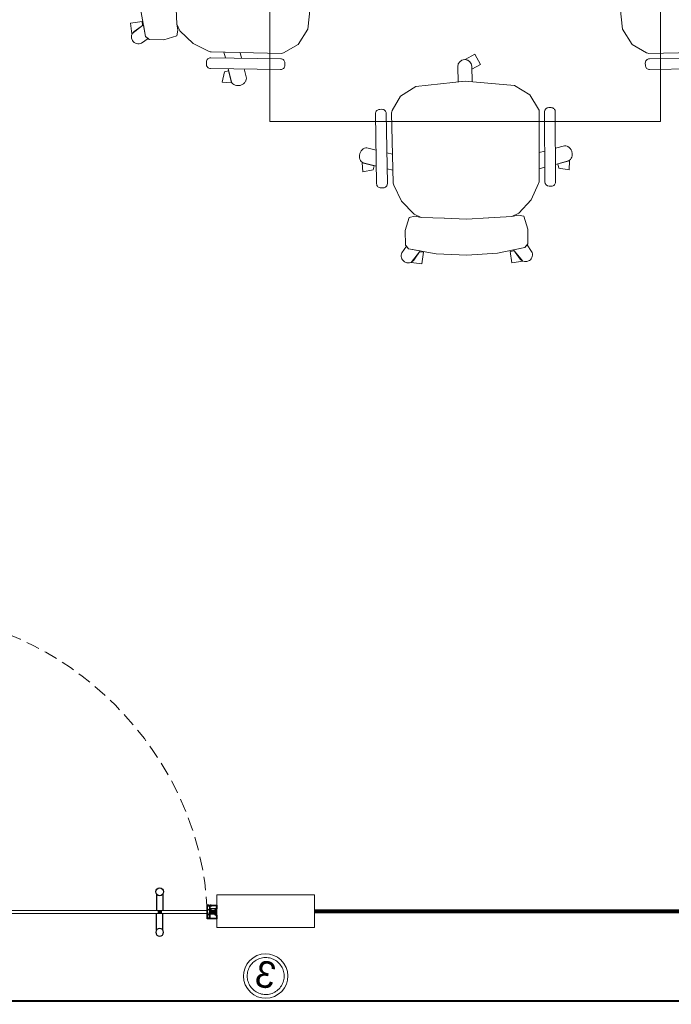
# Model space of a CAD drawing. Header units: inches. Extents: x 371717 to 373017, y 1317902 to 1318657.
# Tile 9 of 10: x 372897 to 372969, y 1317913 to 1318022. Entities that reach past the tile are written whole.
import ezdxf

# ---------------------------------------------------------------- set-up
doc = ezdxf.new("R2010")
doc.units = ezdxf.units.IN
doc.header["$LTSCALE"] = 35
doc.header["$MEASUREMENT"] = 0
doc.linetypes.add('HIDDEN', pattern=[0.375, 0.25, -0.125])
doc.layers.add('2', color=7, linetype='Continuous')
doc.layers.add('LINE', color=4, linetype='Continuous')
for name, color, linetype, lineweight in [('A-WALL', 7, 'Continuous', 40), ('DIM', 221, 'Continuous', 9), ('FURN NEW PHASE-2', 1, 'Continuous', 5), ('I-CEIL-light', 150, 'Continuous', 0), ('I-Door', 30, 'Continuous', 15), ('I-Furn-Modl', 1, 'Continuous', 5), ('I-Part-Glaz', 6, 'Continuous', 20), ('I-Part-Gyps', 5, 'Continuous', 15)]:
    doc.layers.add(name, color=color, linetype=linetype, lineweight=lineweight)

# ---------------------------------------------------------------- blocks, each defined once
blk = doc.blocks.new('DFSDFB')
at = {"color": 3, "elevation": -240.1025999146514}
for points in [[(-372039.7738911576, -46680.17745737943), (-372039.7738911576, -46732.88047353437)], [(-372019.7738911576, -46680.17745737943), (-372019.7738911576, -46732.88047353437)]]:
    blk.add_lwpolyline(points, dxfattribs=at)
at = {"color": 3}
blk.add_circle((-372029.7738911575, -46672.67745737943, -240.1025999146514), 12.5, dxfattribs=at)
blk = doc.blocks.new('FGBFGB')
at = {"layer": 'DIM'}
blk.add_hatch(color=256, dxfattribs=at).paths.add_polyline_path([(-372034.9440732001, -46742.88047338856), (-372024.9440732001, -46742.88047338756), (-372024.9440732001, -46732.88047353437), (-372034.9440732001, -46732.88047353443)])
at = {"color": 3, "elevation": -240.1025999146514}
for points in [[(-372034.9440732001, -46732.8839067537), (-372034.9440732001, -46742.88390733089)], [(-372024.9440732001, -46732.88047353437), (-372024.9440732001, -46742.8804741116)]]:
    blk.add_lwpolyline(points, dxfattribs=at)
at = {"layer": 'LINE', "color": 4}
blk.add_blockref('DFSDFB', (0, 0), dxfattribs=at)
at = {"layer": 'LINE', "color": 4, "xscale": -1, "rotation": 180}
blk.add_blockref('DFSDFB', (0, -93475.76094764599), dxfattribs=at)
blk = doc.blocks.new('A$C13574F4D')
at = {"layer": '2', "color": 6, "linetype": 'Continuous'}
for p, q in [((1.615199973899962, 4.715099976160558), (-2.60999968e-08, 4.999999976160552)), ((-2.60999968e-08, 4.999999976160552), (-2.60999968e-08, -2.38394477e-08)), ((1.199999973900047, 1.199999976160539), (1.199999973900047, 3.569899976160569)), ((1.199999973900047, 3.569899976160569), (1.781599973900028, 3.467299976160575)), ((22.4999999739, 1.199999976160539), (1.199999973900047, 1.199999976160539)), ((3.199999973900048, 6.299999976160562), (1.615199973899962, 4.715099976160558)), ((1.781599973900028, 3.467299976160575), (3.907099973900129, 5.592799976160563)), ((2.766999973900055, 7.049999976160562), (3.055599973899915, 6.549999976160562)), ((3.055599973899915, 6.549999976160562), (3.199999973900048, 6.299999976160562)), ((3.921699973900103, 7.049999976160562), (3.63299997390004, 7.549999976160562)), ((4.065999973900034, 6.799999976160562), (3.921699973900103, 7.049999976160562)), ((22.4999999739, 1.199999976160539), (43.79999997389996, 1.199999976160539)), ((40.93399997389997, 6.799999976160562), (41.07829997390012, 7.049999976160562)), ((41.07829997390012, 7.049999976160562), (41.36699997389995, 7.549999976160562)), ((43.21839997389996, 3.467299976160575), (41.0928999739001, 5.592799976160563)), ((41.9442999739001, 6.549999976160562), (41.79999997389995, 6.299999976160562)), ((41.79999997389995, 6.299999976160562), (43.38479997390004, 4.715099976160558)), ((42.23299997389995, 7.049999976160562), (41.9442999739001, 6.549999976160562)), ((43.79999997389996, 3.569899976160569), (43.21839997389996, 3.467299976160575)), ((43.38479997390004, 4.715099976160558), (44.9999999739, 4.999999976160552)), ((43.79999997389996, 1.199999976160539), (43.79999997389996, 3.569899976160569)), ((44.9999999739, 4.999999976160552), (44.9999999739, -2.38394477e-08)), ((-2.60999968e-08, -2.38394477e-08), (44.9999999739, -2.38394477e-08))]:
    blk.add_line(p, q, dxfattribs=at)
for centre, radius, start, end in [((3.199983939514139, 7.29995263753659), 0.5, 29.9988805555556, 210.0002861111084), ((3.199983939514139, 6.29995263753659), 1, 315.0010027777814, 29.99958055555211), ((41.79998393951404, 6.29995263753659), 1, 149.9997250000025, 224.9999972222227), ((41.79998393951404, 7.29995263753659), 0.5000020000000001, 330.0011083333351, 149.9997222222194)]:
    blk.add_arc(centre, radius, start, end, dxfattribs=at)
blk = doc.blocks.new('dhshfh')
at = {"color": 7, "linetype": 'Continuous'}
for p, q in [((-0.252563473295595, -6.421747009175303, -0.0465214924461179), (1.705036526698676, -5.421747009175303, -0.0465214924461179)), ((-0.252563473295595, -6.421747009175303, -0.0465214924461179), (1.705036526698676, -7.421747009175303, -0.0465214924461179)), ((41.02042967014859, -5.421747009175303, -0.0465214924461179), (1.705036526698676, -5.421747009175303, -0.0465214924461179)), ((41.02042967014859, -7.421747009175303, -0.0465214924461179), (1.705036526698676, -7.421747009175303, -0.0465214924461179)), ((5.486629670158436, -7.421747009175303, -0.0465214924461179), (3.61202967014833, -5.421747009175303, -0.0465214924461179)), ((6.486629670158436, -7.421747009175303, -0.0465214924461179), (4.612029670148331, -5.421747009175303, -0.0465214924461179)), ((6.486629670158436, -7.421747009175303, -0.0465214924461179), (4.612029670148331, -5.421747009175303, -0.0465214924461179)), ((7.486629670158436, -7.421747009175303, -0.0465214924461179), (5.612029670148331, -5.421747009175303, -0.0465214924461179)), ((8.486629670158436, -7.421747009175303, -0.0465214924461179), (6.612029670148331, -5.421747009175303, -0.0465214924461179)), ((9.486629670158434, -7.421747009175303, -0.0465214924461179), (7.612029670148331, -5.421747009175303, -0.0465214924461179)), ((10.48662967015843, -7.421747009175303, -0.0465214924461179), (8.612029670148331, -5.421747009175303, -0.0465214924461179)), ((11.48662967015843, -7.421747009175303, -0.0465214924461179), (9.612029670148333, -5.421747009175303, -0.0465214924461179)), ((12.48662967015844, -7.421747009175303, -0.0465214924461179), (10.61202967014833, -5.421747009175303, -0.0465214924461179)), ((13.48662967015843, -7.421747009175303, -0.0465214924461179), (11.61202967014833, -5.421747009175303, -0.0465214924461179)), ((14.48662967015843, -7.421747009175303, -0.0465214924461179), (12.61202967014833, -5.421747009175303, -0.0465214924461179)), ((15.48662967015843, -7.421747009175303, -0.0465214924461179), (13.61202967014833, -5.421747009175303, -0.0465214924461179)), ((16.48662967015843, -7.421747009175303, -0.0465214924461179), (14.61202967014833, -5.421747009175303, -0.0465214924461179)), ((17.48662967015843, -7.421747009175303, -0.0465214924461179), (15.61202967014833, -5.421747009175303, -0.0465214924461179)), ((17.48662967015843, -7.421747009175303, -0.0465214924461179), (15.61202967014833, -5.421747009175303, -0.0465214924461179)), ((18.48662967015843, -7.421747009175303, -0.0465214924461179), (16.61202967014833, -5.421747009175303, -0.0465214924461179)), ((19.48662967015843, -7.421747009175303, -0.0465214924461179), (17.61202967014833, -5.421747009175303, -0.0465214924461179)), ((20.48662967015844, -7.421747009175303, -0.0465214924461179), (18.61202967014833, -5.421747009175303, -0.0465214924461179)), ((21.48662967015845, -7.421747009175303, -0.0465214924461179), (19.61202967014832, -5.421747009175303, -0.0465214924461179)), ((22.48662967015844, -7.421747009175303, -0.0465214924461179), (20.61202967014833, -5.421747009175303, -0.0465214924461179)), ((23.48662967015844, -7.421747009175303, -0.0465214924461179), (21.61202967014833, -5.421747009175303, -0.0465214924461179)), ((24.48662967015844, -7.421747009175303, -0.0465214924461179), (22.61202967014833, -5.421747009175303, -0.0465214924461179)), ((25.48662967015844, -7.421747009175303, -0.0465214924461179), (23.61202967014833, -5.421747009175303, -0.0465214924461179)), ((26.48662967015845, -7.421747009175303, -0.0465214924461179), (24.61202967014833, -5.421747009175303, -0.0465214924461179)), ((27.48662967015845, -7.421747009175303, -0.0465214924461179), (25.61202967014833, -5.421747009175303, -0.0465214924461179)), ((28.48662967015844, -7.421747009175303, -0.0465214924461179), (26.61202967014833, -5.421747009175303, -0.0465214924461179)), ((29.48662967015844, -7.421747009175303, -0.0465214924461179), (27.61202967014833, -5.421747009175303, -0.0465214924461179)), ((30.48662967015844, -7.421747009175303, -0.0465214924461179), (28.61202967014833, -5.421747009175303, -0.0465214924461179)), ((31.48662967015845, -7.421747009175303, -0.0465214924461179), (29.61202967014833, -5.421747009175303, -0.0465214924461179)), ((32.48662967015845, -7.421747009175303, -0.0465214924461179), (30.61202967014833, -5.421747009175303, -0.0465214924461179)), ((33.48662967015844, -7.421747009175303, -0.0465214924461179), (31.61202967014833, -5.421747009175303, -0.0465214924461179)), ((34.48662967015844, -7.421747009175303, -0.0465214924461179), (32.61202967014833, -5.421747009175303, -0.0465214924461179)), ((35.48662967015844, -7.421747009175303, -0.0465214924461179), (33.61202967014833, -5.421747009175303, -0.0465214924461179)), ((36.48662967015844, -7.421747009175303, -0.0465214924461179), (34.61202967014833, -5.421747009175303, -0.0465214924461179)), ((37.48662967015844, -7.421747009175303, -0.0465214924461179), (35.61202967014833, -5.421747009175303, -0.0465214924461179)), ((38.48662967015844, -7.421747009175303, -0.0465214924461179), (36.61202967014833, -5.421747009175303, -0.0465214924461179)), ((39.48662967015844, -7.421747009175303, -0.0465214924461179), (37.61202967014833, -5.421747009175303, -0.0465214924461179)), ((40.48662967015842, -7.421747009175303, -0.0465214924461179), (38.61202967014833, -5.421747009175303, -0.0465214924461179)), ((41.02042967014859, -5.421747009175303, -0.0465214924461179), (41.02042967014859, -3.421747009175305, -0.0465214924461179)), ((42.26582967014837, -3.421747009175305, -0.0465214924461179), (41.02042967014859, -3.421747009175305, -0.0465214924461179)), ((41.02042967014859, -9.421747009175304, -0.0465214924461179), (41.02042967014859, -7.421747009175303, -0.0465214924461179)), ((42.26582967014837, -9.421747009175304, -0.0465214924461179), (41.02042967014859, -9.421747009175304, -0.0465214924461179)), ((43.26582967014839, -8.421747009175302, -0.0465214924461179), (43.26582967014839, -4.421747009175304, -0.0465214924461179))]:
    blk.add_line(p, q, dxfattribs=at)
for centre, start, end in [((42.26582258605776, -4.421793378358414, -0.0465214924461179), 0, 90), ((42.26582258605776, -8.421793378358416, -0.0465214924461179), 270, 0)]:
    blk.add_arc(centre, 1, start, end, dxfattribs=at)
blk = doc.blocks.new('A$C4B1B412E')
at = {"layer": 'LINE'}
h = blk.add_hatch(dxfattribs=at)
h.set_pattern_fill('ANSI31', color=25, scale=0.2, angle=-90.00000000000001, style=0)
h.set_pattern_definition([(225, (19616.51097648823, 13176.13183653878), (-0.4490128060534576, 0.4490128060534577), [])])
h.paths.add_polyline_path([(-437.2049939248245, 326.7499859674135), (-437.2049939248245, 342.0209907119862), (-437.2049939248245, 347.1954694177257), (-449.4379695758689, 347.1954694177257), (-449.4379695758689, 326.7499859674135)])
h = blk.add_hatch(dxfattribs=at)
h.set_pattern_fill('ANSI31', color=25, scale=0.2, angle=-90.00000000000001, style=0)
h.set_pattern_definition([(135, (19616.51097648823, -13530.67707065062), (-0.4490128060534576, -0.4490128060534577), [])])
h.paths.add_polyline_path([(-437.2049939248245, -681.2952200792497), (-437.2049939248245, -696.5662248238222), (-437.2049939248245, -701.7407035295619), (-449.4379695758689, -701.7407035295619), (-449.4379695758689, -681.2952200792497)])
at = {"color": 8, "linetype": 'HIDDEN', "ltscale": 5}
for p, q in [((-1408.579215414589, 295.5557976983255, -0.04744915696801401), (-424.1981694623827, 295.5557778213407, -0.0474544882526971)), ((-424.1981697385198, 285.7412304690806, -0.0474544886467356), (-1408.579215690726, 285.7412503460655, -0.0474491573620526)), ((-424.1981693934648, 298.5094146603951, -0.0474544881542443), (-471.4563588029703, 298.5094157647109, -0.0474541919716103)), ((-471.4563588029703, 298.5094157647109, -0.0474541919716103), (-471.4563588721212, 295.5557789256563, -0.0474541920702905)), ((-471.4563588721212, 295.5557789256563, -0.0474541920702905), (-424.1981694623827, 295.5557778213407, -0.0474544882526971)), ((-471.4563592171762, 282.787594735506, -0.0474541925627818), (-471.4563591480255, 285.7412315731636, -0.0474541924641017)), ((-471.4563591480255, 285.7412315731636, -0.0474541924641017), (-424.1981697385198, 285.7412304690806, -0.0474544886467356)), ((-424.1981694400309, 298.509414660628, -0.0474544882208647), (-424.1981698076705, 282.7875936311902, -0.0474544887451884)), ((-424.1981698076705, 282.7875936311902, -0.0474544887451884), (-471.4563592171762, 282.787594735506, -0.0474541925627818))]:
    blk.add_line(p, q, dxfattribs=at)
at = {"color": 8, "linetype": 'HIDDEN'}
for p, q in [((-1318.52173763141, 295.5557941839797, -0.0474500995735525), (-1318.52173763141, 285.5557936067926, -0.0474500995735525)), ((-1308.52173763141, 295.5523609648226, -0.0474500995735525), (-1308.52173763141, 285.5523603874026, -0.0474500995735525))]:
    blk.add_line(p, q, dxfattribs=at)
at = {"color": 5, "ltscale": 5}
for p, q in [((-452.3225482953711, 310.5369084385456, -0.0474544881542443), (-452.322549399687, 263.2787190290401, -0.0474541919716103)), ((-452.3225482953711, 310.5369083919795, -0.0474544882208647), (-436.6007272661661, 310.5369080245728, -0.0474544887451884)), ((-449.3689313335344, -671.0726167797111, -0.0474565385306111), (-449.3689114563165, 310.5369083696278, -0.0474544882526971)), ((-449.3689125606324, 263.2787189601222, -0.0474541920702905), (-449.3689114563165, 310.5369083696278, -0.0474544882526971)), ((-439.5543641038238, 310.5369080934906, -0.0474544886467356), (-439.5543839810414, -671.0726170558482, -0.0474565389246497)), ((-439.5543652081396, 263.2787186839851, -0.0474541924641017), (-439.5543641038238, 310.5369080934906, -0.0474544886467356)), ((-436.6007272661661, 310.5369080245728, -0.0474544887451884), (-436.6007283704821, 263.2787186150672, -0.0474541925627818)), ((-452.322549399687, 263.2787190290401, -0.0474541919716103), (-449.3689125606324, 263.2787189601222, -0.0474541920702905)), ((-436.6007283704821, 263.2787186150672, -0.0474541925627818), (-439.5543652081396, 263.2787186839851, -0.0474541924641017))]:
    blk.add_line(p, q, dxfattribs=at)
at = {"color": 8, "linetype": 'HIDDEN', "elevation": -0.0474500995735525}
for points in [[(-1323.691919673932, 348.2519439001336), (-1323.691919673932, 295.5489277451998)], [(-1303.691919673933, 348.2519439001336), (-1303.691919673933, 295.5489277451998)], [(-1323.691919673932, 232.8527774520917), (-1323.691919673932, 285.5557936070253)], [(-1303.691919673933, 232.8527774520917), (-1303.691919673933, 285.5557936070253)]]:
    blk.add_lwpolyline(points, dxfattribs=at)
at = {"color": 8, "linetype": 'HIDDEN', "ltscale": 5, "elevation": -0.04744915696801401}
blk.add_lwpolyline([(-1408.579215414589, 295.5557976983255), (-1408.579215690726, 285.7412503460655)], dxfattribs=at)
at = {"color": 5, "ltscale": 5, "elevation": -0.0474565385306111}
blk.add_lwpolyline([(-449.3689313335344, -671.0726167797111), (-439.5543839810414, -671.0726170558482)], dxfattribs=at)
at = {"color": 8, "linetype": 'HIDDEN'}
for centre in [(-1313.691919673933, 355.7519439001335, -0.0474500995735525), (-1313.691919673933, 225.3527774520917, -0.0474500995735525)]:
    blk.add_circle(centre, 12.5, dxfattribs=at)
at = {"color": 252, "linetype": 'HIDDEN', "ltscale": 5, "extrusion": (-3.334819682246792e-11, -6.267326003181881e-09, -1)}
blk.add_ellipse((-510.3840083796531, 227.35102066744, -0.0474560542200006), major_axis=(-667.5275904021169, 668.4411583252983, -4.1670778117e-06), ratio=0.9006233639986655, start_param=3.910619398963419, end_param=5.5098625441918, dxfattribs=at)
at = {"color": 5, "ltscale": 5, "extrusion": (-3.334819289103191e-11, -6.267325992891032e-09, -0.9999999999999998)}
blk.add_ellipse((-444.2741057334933, 290.4609720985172, -0.0474563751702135), major_axis=(2.803808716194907, 2.803808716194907, -1.76658852e-08), ratio=0.9999999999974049, start_param=3.141592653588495, end_param=9.424777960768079, dxfattribs=at)
at = {"color": 8, "linetype": 'HIDDEN', "ltscale": 5, "extrusion": (-6.267325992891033e-09, 3.334819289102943e-11, -1)}
blk.add_ellipse((-444.2741057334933, 290.4609720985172, -0.0474563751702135), major_axis=(2.803808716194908, -2.80380871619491, -1.76658852e-08), ratio=0.9999999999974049, start_param=3.141592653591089, end_param=9.424777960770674, dxfattribs=at)
at = {"layer": '2', "color": 6, "linetype": 'Continuous'}
for p, q in [((-466.9616387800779, 347.7273829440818, -0.047456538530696), (-454.2116387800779, 347.7273829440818, -0.047456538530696)), ((-466.9616387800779, 329.5273829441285, -0.047456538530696), (-466.9616387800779, 347.7273829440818, -0.047456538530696)), ((-465.3116387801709, 329.7773829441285, -0.047456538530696), (-466.9616387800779, 329.5273829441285, -0.047456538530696)), ((-465.0616387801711, 329.4273829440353, -0.047456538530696), (-466.9616387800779, 329.4273829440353, -0.047456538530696)), ((-466.9616387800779, 329.4273829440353, -0.047456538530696), (-466.9616387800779, 326.2273829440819, -0.047456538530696)), ((-466.9616387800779, 324.7273829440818, -0.047456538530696), (-466.9616387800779, 326.2273829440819, -0.047456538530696)), ((-466.9616387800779, 321.5273829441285, -0.047456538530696), (-466.9616387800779, 324.7273829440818, -0.047456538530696)), ((-465.0616387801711, 321.5273829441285, -0.047456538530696), (-466.9616387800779, 321.5273829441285, -0.047456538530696)), ((-465.7616387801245, 332.2557829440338, -0.047456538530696), (-465.7616387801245, 345.7273829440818, -0.047456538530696)), ((-462.5332387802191, 328.6960829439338, -0.047456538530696), (-465.5273387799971, 331.6900829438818, -0.047456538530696)), ((-463.7616387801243, 328.2273829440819, -0.047456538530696), (-465.3116387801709, 329.7773829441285, -0.047456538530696)), ((-464.1963387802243, 328.5620829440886, -0.047456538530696), (-465.0616387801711, 329.4273829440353, -0.047456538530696)), ((-464.1963387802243, 322.3927829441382, -0.047456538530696), (-465.0616387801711, 321.5273829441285, -0.047456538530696)), ((-464.9616387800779, 346.5273829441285, -0.047456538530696), (-460.8866387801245, 346.5273829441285, -0.047456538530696)), ((-464.5122387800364, 326.8273829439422, -0.047456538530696), (-464.0690387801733, 327.5951829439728, -0.047456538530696)), ((-464.5122387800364, 324.1273829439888, -0.047456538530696), (-464.0690387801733, 323.3596829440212, -0.047456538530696)), ((-464.2235387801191, 327.4273829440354, -0.047456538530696), (-463.7616387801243, 328.2273829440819, -0.047456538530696)), ((-452.1616387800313, 326.2273829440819, -0.047456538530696), (-464.1658387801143, 326.2273829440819, -0.047456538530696)), ((-452.1616387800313, 324.7273829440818, -0.047456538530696), (-464.1658387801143, 324.7273829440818, -0.047456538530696)), ((-463.1842387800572, 326.8273829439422, -0.047456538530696), (-462.4538387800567, 328.0924829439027, -0.047456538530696)), ((-460.2866387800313, 346.5273829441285, -0.047456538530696), (-457.4733387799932, 346.5273829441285, -0.047456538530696)), ((-456.6116387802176, 344.8273829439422, -0.047456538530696), (-456.6751387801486, 345.7804829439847, -0.047456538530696)), ((-455.4105387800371, 326.7940829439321, -0.047456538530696), (-456.6116387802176, 344.8273829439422, -0.047456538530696)), ((-455.1996387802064, 342.3480829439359, -0.047456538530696), (-454.2116387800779, 327.5273829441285, -0.047456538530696)), ((-452.5616387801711, 326.3273829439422, -0.047456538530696), (-454.9116387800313, 326.3273829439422, -0.047456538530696)), ((-454.2116387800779, 347.7273829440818, -0.047456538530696), (-454.2116387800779, 345.2273829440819, -0.047456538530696)), ((-454.2116387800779, 345.2273829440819, -0.047456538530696), (-453.0389387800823, 345.2273829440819, -0.047456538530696)), ((-454.2116387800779, 327.5273829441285, -0.047456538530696), (-452.5616387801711, 327.5273829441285, -0.047456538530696)), ((-452.591038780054, 342.7443829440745, -0.047456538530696), (-454.1943387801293, 343.1739829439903, -0.047456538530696)), ((-453.7224387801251, 328.1625829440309, -0.047456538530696), (-452.1616387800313, 327.6273829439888, -0.047456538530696)), ((-453.7224387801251, 322.7922829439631, -0.047456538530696), (-452.1616387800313, 323.3273829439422, -0.047456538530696)), ((-450.5616387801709, 329.4273829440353, -0.047456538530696), (-453.5116387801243, 329.4273829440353, -0.047456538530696)), ((-450.5616387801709, 321.5273829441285, -0.047456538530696), (-453.5116387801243, 321.5273829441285, -0.047456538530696)), ((-453.0389387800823, 345.2273829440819, -0.047456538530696), (-452.028638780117, 343.4773829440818, -0.047456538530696)), ((-452.1616387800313, 327.6273829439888, -0.047456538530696), (-452.1616387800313, 326.2273829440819, -0.047456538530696)), ((-452.1616387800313, 323.3273829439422, -0.047456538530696), (-452.1616387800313, 324.7273829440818, -0.047456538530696)), ((-450.5616387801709, 328.1273829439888, -0.047456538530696), (-450.5616387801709, 329.4273829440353, -0.047456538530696)), ((-450.5616387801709, 326.2273829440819, -0.047456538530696), (-450.5616387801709, 327.5273829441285, -0.047456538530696)), ((-444.7616387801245, 326.2273829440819, -0.047456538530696), (-450.5616387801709, 326.2273829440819, -0.047456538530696)), ((-450.5616387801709, 324.7273829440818, -0.047456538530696), (-450.5616387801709, 321.5273829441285, -0.047456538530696)), ((-438.3616387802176, 324.7273829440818, -0.047456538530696), (-450.5616387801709, 324.7273829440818, -0.047456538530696)), ((-444.4616387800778, 325.9273829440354, -0.047456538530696), (-444.7616387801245, 326.2273829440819, -0.047456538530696)), ((-444.1616387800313, 326.2273829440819, -0.047456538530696), (-444.4616387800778, 325.9273829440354, -0.047456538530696)), ((-424.2616387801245, 326.2273829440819, -0.047456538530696), (-444.1616387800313, 326.2273829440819, -0.047456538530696)), ((-438.3616387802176, 321.5273829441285, -0.047456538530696), (-438.3616387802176, 324.7273829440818, -0.047456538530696)), ((-435.4116387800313, 321.5273829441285, -0.047456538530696), (-438.3616387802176, 321.5273829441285, -0.047456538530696)), ((-436.8447387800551, 343.4773829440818, -0.047456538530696), (-435.8343387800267, 345.2273829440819, -0.047456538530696)), ((-424.7571387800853, 324.7273829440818, -0.047456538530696), (-436.7616387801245, 324.7273829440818, -0.047456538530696)), ((-436.7616387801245, 324.7273829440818, -0.047456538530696), (-436.7616387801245, 323.3273829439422, -0.047456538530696)), ((-436.7616387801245, 323.3273829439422, -0.047456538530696), (-435.2008387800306, 322.7922829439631, -0.047456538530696)), ((-433.6546387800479, 343.448582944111, -0.047456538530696), (-436.2822387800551, 342.7444829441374, -0.047456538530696)), ((-435.8343387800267, 345.2273829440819, -0.047456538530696), (-434.6616387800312, 345.2273829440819, -0.047456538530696)), ((-434.6616387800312, 345.2273829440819, -0.047456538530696), (-434.6616387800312, 347.7273829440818, -0.047456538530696)), ((-434.6616387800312, 347.7273829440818, -0.047456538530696), (-421.9616387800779, 347.7273829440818, -0.047456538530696)), ((-433.0616387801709, 344.2212829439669, -0.047456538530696), (-433.0616387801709, 345.4273829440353, -0.047456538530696)), ((-432.2616387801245, 346.2273829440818, -0.047456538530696), (-424.2616387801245, 346.2273829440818, -0.047456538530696)), ((-424.8545387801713, 323.3587829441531, -0.047456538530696), (-424.4107387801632, 324.1273829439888, -0.047456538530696)), ((-423.8616387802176, 321.5273829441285, -0.047456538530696), (-424.7273387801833, 322.3930829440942, -0.047456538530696)), ((-423.4616387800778, 321.5273829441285, -0.047456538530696), (-423.8616387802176, 321.5273829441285, -0.047456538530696)), ((-423.4616387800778, 345.4273829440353, -0.047456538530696), (-423.4616387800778, 327.0273829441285, -0.047456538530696)), ((-421.9616387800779, 321.5273829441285, -0.047456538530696), (-423.4616387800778, 321.5273829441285, -0.047456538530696)), ((-421.9616387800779, 347.7273829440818, -0.047456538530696), (-421.9616387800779, 321.5273829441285, -0.047456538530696)), ((-465.0616387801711, -676.0726170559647, -0.0474565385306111), (-466.9616387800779, -676.0726170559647, -0.0474565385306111)), ((-466.9616387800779, -676.0726170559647, -0.0474565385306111), (-466.9616387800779, -679.2726170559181, -0.0474565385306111)), ((-466.9616387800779, -679.2726170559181, -0.0474565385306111), (-466.9616387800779, -680.7726170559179, -0.0474565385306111)), ((-466.9616387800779, -683.9726170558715, -0.0474565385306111), (-466.9616387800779, -680.7726170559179, -0.0474565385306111)), ((-465.0616387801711, -683.9726170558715, -0.0474565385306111), (-466.9616387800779, -683.9726170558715, -0.0474565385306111)), ((-465.3116387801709, -684.3226170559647, -0.0474565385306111), (-466.9616387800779, -684.0726170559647, -0.0474565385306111)), ((-466.9616387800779, -684.0726170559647, -0.0474565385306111), (-466.9616387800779, -702.2726170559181, -0.0474565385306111)), ((-465.7616387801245, -686.80101705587, -0.0474565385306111), (-465.7616387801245, -700.2726170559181, -0.0474565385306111)), ((-462.5332387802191, -683.2413170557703, -0.0474565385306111), (-465.5273387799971, -686.235317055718, -0.0474565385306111)), ((-463.7616387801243, -682.7726170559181, -0.0474565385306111), (-465.3116387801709, -684.3226170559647, -0.0474565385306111)), ((-464.1963387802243, -676.9380170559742, -0.0474565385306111), (-465.0616387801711, -676.0726170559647, -0.0474565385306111)), ((-464.1963387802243, -683.1073170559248, -0.0474565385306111), (-465.0616387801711, -683.9726170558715, -0.0474565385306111)), ((-464.5122387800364, -678.672617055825, -0.0474565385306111), (-464.0690387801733, -677.9049170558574, -0.0474565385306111)), ((-464.5122387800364, -681.3726170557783, -0.0474565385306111), (-464.0690387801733, -682.1404170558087, -0.0474565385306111)), ((-464.2235387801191, -681.9726170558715, -0.0474565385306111), (-463.7616387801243, -682.7726170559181, -0.0474565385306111)), ((-452.1616387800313, -679.2726170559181, -0.0474565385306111), (-464.1658387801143, -679.2726170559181, -0.0474565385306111)), ((-452.1616387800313, -680.7726170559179, -0.0474565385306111), (-464.1658387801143, -680.7726170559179, -0.0474565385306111)), ((-463.1842387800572, -681.3726170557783, -0.0474565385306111), (-462.4538387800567, -682.6377170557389, -0.0474565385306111)), ((-455.4105387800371, -681.3393170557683, -0.0474565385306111), (-456.6116387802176, -699.3726170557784, -0.0474565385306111)), ((-455.1996387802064, -696.893317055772, -0.0474565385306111), (-454.2116387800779, -682.0726170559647, -0.0474565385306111)), ((-452.5616387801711, -680.8726170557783, -0.0474565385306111), (-454.9116387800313, -680.8726170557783, -0.0474565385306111)), ((-454.2116387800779, -682.0726170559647, -0.0474565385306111), (-452.5616387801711, -682.0726170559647, -0.0474565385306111)), ((-452.591038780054, -697.2896170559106, -0.0474565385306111), (-454.1943387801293, -697.7192170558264, -0.0474565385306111)), ((-453.7224387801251, -677.3375170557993, -0.0474565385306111), (-452.1616387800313, -677.8726170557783, -0.0474565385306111)), ((-453.7224387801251, -682.707817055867, -0.0474565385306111), (-452.1616387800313, -682.172617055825, -0.0474565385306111)), ((-450.5616387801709, -676.0726170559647, -0.0474565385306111), (-453.5116387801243, -676.0726170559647, -0.0474565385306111)), ((-450.5616387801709, -683.9726170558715, -0.0474565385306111), (-453.5116387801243, -683.9726170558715, -0.0474565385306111)), ((-453.0389387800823, -699.7726170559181, -0.0474565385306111), (-452.028638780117, -698.0226170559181, -0.0474565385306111)), ((-452.1616387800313, -677.8726170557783, -0.0474565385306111), (-452.1616387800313, -679.2726170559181, -0.0474565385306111)), ((-452.1616387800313, -682.172617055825, -0.0474565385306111), (-452.1616387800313, -680.7726170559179, -0.0474565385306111)), ((-450.5616387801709, -679.2726170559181, -0.0474565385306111), (-450.5616387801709, -676.0726170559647, -0.0474565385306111)), ((-438.3616387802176, -679.2726170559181, -0.0474565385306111), (-450.5616387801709, -679.2726170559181, -0.0474565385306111)), ((-444.7616387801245, -680.7726170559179, -0.0474565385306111), (-450.5616387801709, -680.7726170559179, -0.0474565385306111)), ((-450.5616387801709, -680.7726170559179, -0.0474565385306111), (-450.5616387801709, -682.0726170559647, -0.0474565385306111)), ((-450.5616387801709, -682.672617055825, -0.0474565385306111), (-450.5616387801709, -683.9726170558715, -0.0474565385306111)), ((-444.4616387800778, -680.4726170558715, -0.0474565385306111), (-444.7616387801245, -680.7726170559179, -0.0474565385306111)), ((-444.1616387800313, -680.7726170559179, -0.0474565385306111), (-444.4616387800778, -680.4726170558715, -0.0474565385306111)), ((-424.2616387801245, -680.7726170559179, -0.0474565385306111), (-444.1616387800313, -680.7726170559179, -0.0474565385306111)), ((-435.4116387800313, -676.0726170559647, -0.0474565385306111), (-438.3616387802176, -676.0726170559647, -0.0474565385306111)), ((-438.3616387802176, -676.0726170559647, -0.0474565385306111), (-438.3616387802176, -679.2726170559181, -0.0474565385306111)), ((-436.8447387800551, -698.0226170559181, -0.0474565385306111), (-435.8343387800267, -699.7726170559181, -0.0474565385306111)), ((-436.7616387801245, -677.8726170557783, -0.0474565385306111), (-435.2008387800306, -677.3375170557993, -0.0474565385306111)), ((-436.7616387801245, -679.2726170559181, -0.0474565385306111), (-436.7616387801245, -677.8726170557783, -0.0474565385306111)), ((-424.7571387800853, -679.2726170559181, -0.0474565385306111), (-436.7616387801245, -679.2726170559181, -0.0474565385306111)), ((-433.6546387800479, -697.9938170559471, -0.0474565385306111), (-436.2822387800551, -697.2897170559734, -0.0474565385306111)), ((-424.8545387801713, -677.9040170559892, -0.0474565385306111), (-424.4107387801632, -678.672617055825, -0.0474565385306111)), ((-423.8616387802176, -676.0726170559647, -0.0474565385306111), (-424.7273387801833, -676.9383170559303, -0.0474565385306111)), ((-423.4616387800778, -676.0726170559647, -0.0474565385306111), (-423.8616387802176, -676.0726170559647, -0.0474565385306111)), ((-421.9616387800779, -676.0726170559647, -0.0474565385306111), (-423.4616387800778, -676.0726170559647, -0.0474565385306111)), ((-423.4616387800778, -699.9726170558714, -0.0474565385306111), (-423.4616387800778, -681.5726170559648, -0.0474565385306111)), ((-421.9616387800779, -702.2726170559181, -0.0474565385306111), (-421.9616387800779, -676.0726170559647, -0.0474565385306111)), ((-466.9616387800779, -702.2726170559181, -0.0474565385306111), (-454.2116387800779, -702.2726170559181, -0.0474565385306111)), ((-464.9616387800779, -701.0726170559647, -0.0474565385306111), (-460.8866387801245, -701.0726170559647, -0.0474565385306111)), ((-460.2866387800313, -701.0726170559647, -0.0474565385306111), (-457.4733387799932, -701.0726170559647, -0.0474565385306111)), ((-456.6116387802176, -699.3726170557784, -0.0474565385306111), (-456.6751387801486, -700.3257170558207, -0.0474565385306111)), ((-454.2116387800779, -702.2726170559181, -0.0474565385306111), (-454.2116387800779, -699.7726170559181, -0.0474565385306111)), ((-454.2116387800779, -699.7726170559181, -0.0474565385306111), (-453.0389387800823, -699.7726170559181, -0.0474565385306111)), ((-435.8343387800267, -699.7726170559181, -0.0474565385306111), (-434.6616387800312, -699.7726170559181, -0.0474565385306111)), ((-434.6616387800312, -699.7726170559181, -0.0474565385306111), (-434.6616387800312, -702.2726170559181, -0.0474565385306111)), ((-434.6616387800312, -702.2726170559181, -0.0474565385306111), (-421.9616387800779, -702.2726170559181, -0.0474565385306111)), ((-433.0616387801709, -698.7665170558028, -0.0474565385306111), (-433.0616387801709, -699.9726170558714, -0.0474565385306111)), ((-432.2616387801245, -700.772617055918, -0.0474565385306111), (-424.2616387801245, -700.772617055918, -0.0474565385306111))]:
    blk.add_line(p, q, dxfattribs=at)
for centre, radius, start, end in [((-464.9616118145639, 345.7273336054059, -0.047456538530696), 0.8, 90.00000277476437, 180.0000055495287), ((-464.9616118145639, 332.255764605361, -0.047456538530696), 0.8, 180.0000194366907, 225.0000111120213), ((-464.1658318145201, 326.6274156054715, -0.047456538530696), 0.4, 149.9999555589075, 270), ((-464.1658318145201, 324.3274156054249, -0.047456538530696), 0.4, 90.00000277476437, 210.0000388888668), ((-463.7038848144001, 327.1273336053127, -0.047456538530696), 0.6, 150.0000250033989, 330.0002083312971), ((-464.7626578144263, 327.9956286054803, -0.047456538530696), 0.8009970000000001, 329.9993888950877, 45.00052222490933), ((-464.7626578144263, 322.9592056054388, -0.047456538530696), 0.8009970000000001, 314.9994722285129, 30.00061387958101), ((-462.8868318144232, 328.3425076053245, -0.047456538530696), 0.5, 330.0000416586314, 45.0000416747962), ((-460.5866118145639, 346.5273396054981, -0.047456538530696), 0.3, 180.0000055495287, 0), ((-457.4733308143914, 345.7273336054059, -0.047456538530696), 0.8, 3.810519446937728, 90.00000277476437), ((-454.9116118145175, 326.8273336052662, -0.047456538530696), 0.5, 183.8143777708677, 270), ((-454.4014318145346, 342.4012476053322, -0.047456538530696), 0.8, 75.00000555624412, 183.8141055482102), ((-453.5116808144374, 328.7774156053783, -0.047456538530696), 0.65, 89.99996666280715, 251.0754583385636), ((-453.5116808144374, 322.177418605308, -0.047456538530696), 0.65, 108.9245361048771, 270.0000277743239), ((-452.4616118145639, 343.2273336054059, -0.047456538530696), 0.5, 254.9999499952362, 30.00014999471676), ((-452.5616118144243, 326.9273336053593, -0.047456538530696), 0.6, 270.0000555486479, 90.00000277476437), ((-450.561680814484, 327.8274156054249, -0.047456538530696), 0.3, 270, 90.00000277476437), ((-436.4116808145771, 343.2274156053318, -0.047456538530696), 0.5, 149.9998888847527, 284.9999999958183), ((-435.4116808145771, 322.177418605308, -0.047456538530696), 0.65, 270, 71.07535000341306), ((-433.8616808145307, 344.2212756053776, -0.047456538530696), 0.8, 285.0000250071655, 0), ((-432.2616808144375, 345.4274156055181, -0.047456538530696), 0.8, 90.00000277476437, 179.9998944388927), ((-424.1616808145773, 322.9587906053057, -0.047456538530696), 0.8, 149.9999555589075, 225.0001999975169), ((-424.7571398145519, 324.3274156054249, -0.047456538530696), 0.4, 330.0000722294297, 90.00000554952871), ((-424.2616808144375, 345.4274156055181, -0.047456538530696), 0.8, 0.0001083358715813, 90.00000277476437), ((-424.2616808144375, 327.0274156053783, -0.047456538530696), 0.8, 270, 0), ((-464.9616118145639, -686.8009987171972, -0.0474565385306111), 0.8, 134.9999888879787, 179.9999805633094), ((-464.1658318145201, -678.8726497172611, -0.0474565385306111), 0.4, 149.9999611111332, 269.9999972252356), ((-464.1658318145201, -681.1726497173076, -0.0474565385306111), 0.4, 90, 210.0000444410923), ((-463.7038848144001, -681.6725677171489, -0.0474565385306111), 0.6, 29.99979166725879, 209.9999749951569), ((-464.7626578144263, -677.504439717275, -0.0474565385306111), 0.8009970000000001, 329.9993861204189, 45.000527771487), ((-464.7626578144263, -682.5408627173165, -0.0474565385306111), 0.8009970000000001, 314.9994777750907, 30.00061110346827), ((-462.8868318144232, -682.8877417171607, -0.0474565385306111), 0.5, 314.9999583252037, 29.99995834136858), ((-454.9116118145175, -681.3725677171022, -0.0474565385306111), 0.5, 90, 176.1856222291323), ((-454.4014318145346, -696.9464817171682, -0.0474565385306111), 0.8, 176.1858944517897, 284.9999944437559), ((-453.5116808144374, -676.7226527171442, -0.0474565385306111), 0.65, 89.99997222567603, 251.0754638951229), ((-453.5116808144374, -683.3226497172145, -0.0474565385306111), 0.65, 108.9245416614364, 270.0000333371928), ((-452.4616118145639, -697.7725677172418, -0.0474565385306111), 0.5, 329.9998500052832, 105.0000500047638), ((-452.5616118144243, -681.4725677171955, -0.0474565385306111), 0.6, 269.9999972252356, 89.9999444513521), ((-450.561680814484, -682.3726497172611, -0.0474565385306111), 0.3, 269.9999972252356, 90), ((-436.4116808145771, -697.7726497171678, -0.0474565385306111), 0.5, 75.00000000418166, 210.0001111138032), ((-435.4116808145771, -676.7226527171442, -0.0474565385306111), 0.65, 288.9246499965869, 90), ((-433.8616808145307, -698.7665097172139, -0.0474565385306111), 0.8, 0, 74.99997499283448), ((-424.1616808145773, -677.5040247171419, -0.0474565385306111), 0.8, 134.9998000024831, 210.0000444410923), ((-424.7571398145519, -678.8726497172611, -0.0474565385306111), 0.4, 269.9999944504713, 29.99992777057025), ((-424.2616808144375, -681.5726497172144, -0.0474565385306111), 0.8, 0, 90), ((-464.9616118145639, -700.2725677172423, -0.0474565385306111), 0.8, 179.9999944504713, 269.9999972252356), ((-460.5866118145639, -701.0725737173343, -0.0474565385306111), 0.3, 0, 179.9999944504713), ((-457.4733308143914, -700.2725677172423, -0.0474565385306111), 0.8, 269.9999972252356, 356.1894805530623), ((-432.2616808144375, -699.9726497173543, -0.0474565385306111), 0.8, 180.0001055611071, 269.9999972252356), ((-424.2616808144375, -699.9726497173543, -0.0474565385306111), 0.8, 269.9999972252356, 359.9998916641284)]:
    blk.add_arc(centre, radius, start, end, dxfattribs=at)
at = {"layer": 'I-Part-Gyps', "lineweight": 15}
for p, q in [((-394.4616387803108, 347.7273829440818, -0.0474565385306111), (-494.4616387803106, 347.7273829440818, -0.0474565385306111)), ((-394.4616387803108, -702.2726170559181, -0.0474565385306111), (-494.4616387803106, -702.2726170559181, -0.0474565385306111)), ((-394.4616387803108, -702.2726170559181, -0.0474565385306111), (-494.4616387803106, -702.2726170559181, -0.0474565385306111))]:
    blk.add_line(p, q, dxfattribs=at)
at = {"layer": 'LINE', "color": 25}
for points, elevation in [([(-449.4379695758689, 326.7499859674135), (-449.4379695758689, 347.1954694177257), (-437.2049939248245, 347.1954694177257), (-437.2049939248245, 342.0209907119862), (-437.2049939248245, 342.0209907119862), (-437.2049939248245, 326.7499859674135)], -0.047456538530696), ([(-449.4379695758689, -681.2952200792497), (-449.4379695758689, -701.7407035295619), (-437.2049939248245, -701.7407035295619), (-437.2049939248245, -696.5662248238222), (-437.2049939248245, -696.5662248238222), (-437.2049939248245, -681.2952200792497)], -0.0474565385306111)]:
    blk.add_lwpolyline(points, close=True, dxfattribs=dict(at, elevation=elevation))
at = {"layer": 'LINE', "color": 4, "rotation": 270}
blk.add_blockref('dhshfh', (-438.0398917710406, 365.7478126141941, -0.0009350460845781), dxfattribs=at)
at = {"layer": 'LINE', "color": 4, "extrusion": (0, 0, -1), "zscale": -1}
blk.add_blockref('A$C13574F4D', (421.9616388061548, 316.5273829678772, 0.047456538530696), dxfattribs=at)
at = {"layer": 'LINE', "color": 4, "extrusion": (0, 0, -1), "zscale": -1, "rotation": 270}
blk.add_blockref('FGBFGB', (47182.24940135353, -372547.8465815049, -240.0551498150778), dxfattribs=at)
at = {"layer": 'LINE', "color": 4, "extrusion": (0, 0, -1), "xscale": -1, "zscale": -1, "rotation": 180}
blk.add_blockref('A$C13574F4D', (421.9616388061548, -671.0726170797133, 0.0474565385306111), dxfattribs=at)
blk = doc.blocks.new('chair')
for p, q in [((-13426.52539153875, 72327.29304717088), (-13422.51122557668, 72332.94991780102)), ((-13404.39088249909, 72336.02780629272), (-13228.87379616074, 72211.47931304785)), ((-13543.34234191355, 72281.04569963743), (-13492.14401026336, 72303.13205491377)), ((-13492.14401026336, 72303.13205491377), (-13440.89505958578, 72299.0408976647)), ((-13434.33051393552, 72296.62924068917), (-13258.97306362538, 72170.2502222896)), ((-13247.93041671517, 72184.62421084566), (-13423.44750305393, 72309.17270409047)), ((-13302.83320309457, 72298.1941015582), (-13313.07931558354, 72271.23230226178)), ((-13642.63904905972, 72165.90001460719), (-13543.34234191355, 72281.04569963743)), ((-13272.88232153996, 72242.70815600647), (-13259.85432913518, 72277.80987063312)), ((-13269.94431008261, 72248.90854239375), (-13256.5962822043, 72284.00934323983)), ((-13234.67834280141, 72266.96596151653), (-13257.87419624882, 72244.32344994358)), ((-13256.5962822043, 72284.00934323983), (-13234.67834280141, 72266.96596151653)), ((-13325.16477845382, 72239.43040425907), (-13331.5595189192, 72222.60317255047)), ((-13257.87419624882, 72244.32344994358), (-13269.94431008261, 72248.90854239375)), ((-13697.1185983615, 72202.96784172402), (-13727.55180541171, 72187.68632749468)), ((-13628.60081561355, 72182.17892308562), (-13666.33777201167, 72209.30009741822)), ((-13291.1589214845, 72193.46495907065), (-13284.74441651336, 72210.74775414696)), ((-13727.55180541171, 72187.68632749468), (-13711.38108547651, 72155.48188476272)), ((-13711.38108547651, 72155.48188476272), (-13684.06183189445, 72169.46724934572)), ((-13684.06183189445, 72169.46724934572), (-13691.30108537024, 72174.68843236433)), ((-13691.30080643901, 72174.68845228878), (-13653.61501932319, 72147.50824754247)), ((-13642.63927517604, 72165.90008217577), (-13628.60081561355, 72182.17892308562)), ((-13225.7959076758, 72193.35896996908), (-13229.81007363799, 72187.70209933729)), ((-13642.63913460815, 72165.89989261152), (-13717.06267065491, 72033.31217782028)), ((-13255.22984016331, 72166.05238292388), (-13228.45261855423, 72118.19313209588)), ((-13228.45261855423, 72118.19313209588), (-13216.78756534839, 72063.36086198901)), ((-13216.78756534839, 72063.36086198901), (-13220.81489845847, 72040.59449334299)), ((-13212.76383683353, 72058.301788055), (-13220.81489845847, 72040.59449334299)), ((-13200.25528467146, 72070.80845210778), (-13212.76383683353, 72058.301788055)), ((-13160.3956908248, 72057.78557084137), (-13200.25528467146, 72070.80845210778)), ((-13123.90594664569, 72031.46799082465), (-13160.3956908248, 72057.78557084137)), ((-13717.06267065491, 72033.31217782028), (-13720.38318433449, 71977.65204449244)), ((-13220.81489845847, 72040.59449334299), (-13259.18100962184, 71979.86531144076)), ((-13220.81489845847, 72040.59449334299), (-13258.55198047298, 71980.86099290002)), ((-13155.14257176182, 71938.49575294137), (-13119.63586700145, 72017.4854750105)), ((-13119.63592952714, 72017.48518174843), (-13134.3969091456, 71984.64692232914)), ((-13119.63586700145, 72017.4854750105), (-13123.90594664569, 72031.46799082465)), ((-13098.30329695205, 72027.42920235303), (-13122.6698717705, 72027.42045649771)), ((-13122.6698717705, 72027.42045649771), (-13119.63592952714, 72017.48518174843)), ((-13089.65255716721, 71987.51869726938), (-13131.19012438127, 71984.66358097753)), ((-13104.74955227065, 71957.46719176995), (-13089.65255716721, 71987.51869726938)), ((-13720.38318433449, 71977.65204449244), (-13699.0752756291, 71930.86352517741)), ((-13258.55198047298, 71980.86099290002), (-13295.4579246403, 71922.44308892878)), ((-13131.19012438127, 71984.66358097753), (-13136.81666369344, 71973.90875132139)), ((-13136.81666369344, 71973.90875132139), (-13104.74955227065, 71957.46719176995)), ((-13134.3969091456, 71984.64692232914), (-13099.95697262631, 71984.82442823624)), ((-13204.49409122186, 71858.65573012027), (-13155.14257176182, 71938.49575294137)), ((-13720.74091723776, 71907.72759456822), (-13724.69160084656, 71902.02620765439)), ((-13525.75780661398, 71788.42902600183), (-13702.65611034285, 71911.00783699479)), ((-13694.57124812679, 71925.51347048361), (-13516.00634030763, 71803.70844034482)), ((-13337.8057844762, 71867.84126673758), (-13295.4579246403, 71922.44308892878)), ((-13721.41135842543, 71883.9414007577), (-13544.51305469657, 71761.36258976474)), ((-13381.10733643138, 71812.00978787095), (-13337.0840026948, 71868.77190646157)), ((-13381.10733643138, 71812.00978787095), (-13337.8057844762, 71867.84126673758)), ((-13603.59995786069, 71842.36848242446), (-13589.95840366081, 71854.1139680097)), ((-13204.49409122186, 71858.65573012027), (-13262.74181539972, 71785.05407018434)), ((-13651.23870055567, 71801.35114983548), (-13629.38122258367, 71820.17061048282)), ((-13548.79838650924, 71826.05872347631), (-13562.86151117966, 71814.13943640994)), ((-13401.1392812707, 71800.46647208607), (-13381.10733643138, 71812.00978787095)), ((-13395.0119529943, 71798.4072323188), (-13381.10733643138, 71812.00978787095)), ((-13593.69624700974, 71787.22275057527), (-13622.14884276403, 71762.71385702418)), ((-13588.86790157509, 71792.09756165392), (-13617.43039894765, 71767.8892428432)), ((-13598.6573733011, 71747.9144046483), (-13585.27297436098, 71777.4370876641)), ((-13585.27297436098, 71777.4370876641), (-13593.69624700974, 71787.22275057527)), ((-13510.78428815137, 71801.61948163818), (-13456.66516866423, 71792.75108872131)), ((-13456.66516866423, 71792.75108872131), (-13401.1392812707, 71800.46647208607)), ((-13402.50836319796, 71782.38586043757), (-13395.0119529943, 71798.4072323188)), ((-13376.68374469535, 71749.348431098), (-13402.50836319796, 71782.38586043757)), ((-13262.74181539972, 71785.05407018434), (-13324.90732316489, 71724.75853204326)), ((-13622.14884276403, 71762.71385702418), (-13598.6573733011, 71747.9144046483)), ((-13526.42824780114, 71764.64283219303), (-13522.47756419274, 71770.3442191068)), ((-13339.50809404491, 71724.00898661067), (-13376.68374469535, 71749.348431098)), ((-13324.90706875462, 71724.75869074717), (-13299.06305580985, 71749.82509846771)), ((-13299.06305580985, 71749.82509846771), (-13287.4955625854, 71717.38540308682)), ((-13297.98610171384, 71746.80451641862), (-13289.79186453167, 71755.75877700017)), ((-13286.51769816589, 71706.77956296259), (-13297.98610171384, 71746.80451641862)), ((-13289.79186453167, 71755.75877700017), (-13263.40818034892, 71731.21237758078)), ((-13324.90732316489, 71724.75853204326), (-13339.50809404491, 71724.00898661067)), ((-13335.28158926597, 71724.22594877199), (-13324.90706875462, 71724.75869074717)), ((-13326.98763041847, 71701.31437327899), (-13335.28158926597, 71724.22594877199)), ((-13263.40818034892, 71731.21237758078), (-13286.51769816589, 71706.77956296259))]:
    blk.add_line(p, q)
for centre, major_axis, ratio, start_param, end_param in [((-13415.92627575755, 72319.77181987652), (7.461892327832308, 10.64097168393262), 0.9999999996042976, 1.565209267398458, 3.136005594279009), ((-13411.91210979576, 72325.42869050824), (7.461892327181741, 10.64097168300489), 0.9999999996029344, -0.0055870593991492, 1.565209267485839), ((-13441.92927166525, 72286.08556977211), (7.461892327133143, 10.64097168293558), 0.999999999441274, -0.0129210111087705, 0.5318986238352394), ((-13287.78461812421, 72289.23690906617), (10.05476237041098, 14.3385132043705), 0.9999999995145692, 1.201743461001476, 1.645459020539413), ((-13285.49884966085, 72285.78674115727), (12.43091858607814, 17.72701171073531), 0.9999999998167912, 0.8154859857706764, 1.200775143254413), ((-13284.4499875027, 72281.10574330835), (15.18482098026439, 21.65419212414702), 0.99999999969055, 0.4813945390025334, 0.818478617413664), ((-13284.6674836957, 72278.58496219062), (23.72392195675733, -16.63620170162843), 0.9999999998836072, 1.738928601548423, 2.056040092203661), ((-13283.94946169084, 72279.84743035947), (15.80471352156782, 22.53818490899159), 0.9999999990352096, -0.1561646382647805, 0.1720169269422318), ((-13280.81273196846, 72282.98275118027), (13.25886374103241, 18.90769625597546), 0.9999999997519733, -0.5217900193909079, -0.1527272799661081), ((-13276.63569184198, 72284.92376597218), (10.61436651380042, 15.1365322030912), 0.9999999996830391, -0.9492128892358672, -0.5211802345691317), ((-13274.31837345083, 72285.03718614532), (9.283449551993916, 13.23858874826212), 0.9999999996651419, -1.422624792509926, -0.9547904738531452), ((-13678.7991265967, 72191.97973291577), (21.0401205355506, 3.548763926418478), 0.9999999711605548, 0.7800334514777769, 3.919295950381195), ((-13678.75758260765, 72192.00690637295), (12.27741766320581, 17.50811295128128), 0.9999999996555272, 1.644168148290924, 3.126312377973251), ((-13236.39502345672, 72200.88019726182), (7.461892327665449, 10.64097168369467), 0.9999999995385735, 4.706801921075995, 6.27759824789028), ((-13266.57182135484, 72159.70655137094), (7.461892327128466, 10.64097168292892), 0.9999999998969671, -0.4491303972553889, -0.0129210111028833), ((-13240.40918941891, 72195.22332663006), (7.461892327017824, 10.64097168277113), 0.9999999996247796, 3.13600559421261, 4.706801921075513), ((-13101.06747345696, 72006.20201179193), (14.22469595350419, 15.99663452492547), 0.9999999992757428, 3.920326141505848, 6.880528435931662), ((-13687.2475093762, 71936.24999534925), (7.461892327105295, 10.64097168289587), 0.9999999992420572, 2.609697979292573, 3.154517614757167), ((-13714.00907618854, 71894.62392541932), (7.461892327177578, 10.64097168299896), 0.99999999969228, 1.576387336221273, 3.147183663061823), ((-13710.05839257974, 71900.32531233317), (7.461892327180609, 10.64097168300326), 0.9999999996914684, 0.0055910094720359, 1.576387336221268), ((-13633.66757487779, 71789.28143801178), (12.4309185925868, 17.72701172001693), 0.9999999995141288, 1.940821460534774, 2.326110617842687), ((-13628.90929713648, 71789.89024471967), (15.18482098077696, 21.65419212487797), 0.999999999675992, 2.323117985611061, 2.660202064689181), ((-13637.69010847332, 71790.25489553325), (10.05476236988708, 14.3385132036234), 0.9999999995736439, 1.496137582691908, 1.939853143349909), ((-13626.61345281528, 71790.95360773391), (16.63620169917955, 23.72392195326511), 0.9999999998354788, 2.656352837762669, 2.973464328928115), ((-13533.16008885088, 71777.74650134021), (7.461892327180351, 10.6409716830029), 0.9999999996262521, -1.565205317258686, 0.0055910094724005), ((-13508.68260155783, 71814.44496521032), (10.64097168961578, -7.461892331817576), 0.9999999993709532, 4.725313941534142, 5.161523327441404), ((-13627.55573641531, 71789.84840046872), (15.8047135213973, 22.53818490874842), 0.9999999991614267, 2.969579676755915, 3.297761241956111), ((-13629.4347078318, 71785.8310908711), (13.25886374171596, 18.90769625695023), 0.9999999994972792, 3.294323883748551, 3.663386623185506), ((-13629.83638013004, 71781.24264211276), (10.61436651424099, 15.13653220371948), 0.9999999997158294, 3.662776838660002, 4.090809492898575), ((-13629.15345686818, 71779.02533643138), (9.28344955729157, 13.2385887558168), 0.9999999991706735, 4.096387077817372, 4.564221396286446), ((-13537.11077245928, 71772.04511442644), (7.46189232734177, 10.64097168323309), 0.9999999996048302, 3.147183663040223, 4.717979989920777), ((-13307.97238379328, 71711.14568482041), (12.29036954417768, 17.52658287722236), 0.999999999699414, 2.65952784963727, 5.61973014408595)]:
    blk.add_ellipse(centre, major_axis=major_axis, ratio=ratio, start_param=start_param, end_param=end_param)
blk = doc.blocks.new('A$C76450F47')
at = {"layer": 'FURN NEW PHASE-2'}
for p, q in [((437.1622570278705, 1627.945643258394, -0.02238082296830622), (3437.162257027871, 1627.945643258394, -0.02238082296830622)), ((437.1622570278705, 427.9456432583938, -0.02238082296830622), (437.1622570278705, 1627.945643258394, -0.02238082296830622)), ((437.1622570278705, 427.9456432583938, -0.02238082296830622), (3437.162257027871, 427.9456432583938, -0.02238082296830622))]:
    blk.add_line(p, q, dxfattribs=at)
at = {"layer": 'I-Furn-Modl', "rotation": 124.4720193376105}
blk.add_blockref('chair', (52643.80385514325, 53587.67513989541, -0.02238082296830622), dxfattribs=at)
at = {"layer": 'I-Furn-Modl', "xscale": -1}
for p, rotation in [((-51531.78389062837, -50744.03253675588, -0.02238082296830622), 325.5279806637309), ((52643.80385514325, -51531.7838533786, -0.02238082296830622), 55.52798066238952)]:
    blk.add_blockref('chair', p, dxfattribs=dict(at, rotation=rotation))
blk = doc.blocks.new('3W-LED')
at = {"extrusion": (-6.119913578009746e-06, -1.097877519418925e-16, 0.9999999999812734)}
blk.add_ellipse((0.0001543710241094, 0.0038226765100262, -4.997930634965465), major_axis=(21.16902794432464, 21.25728710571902, 0.0001295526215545), ratio=0.999999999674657, start_param=3.139520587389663, end_param=9.422705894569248, dxfattribs=at)
blk.add_open_spline([(-17.67736977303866, -17.67399221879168, -4.998038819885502), (-16.64005430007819, -18.7112906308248, -4.998032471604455), (-15.5112189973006, -19.65703455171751, -4.998025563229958), (-12.2838565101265, -21.90959290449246, -4.998005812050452), (-10.04888725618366, -23.02032699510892, -4.997992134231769), (-5.351445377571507, -24.54113782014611, -4.997963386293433), (-2.889573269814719, -24.951020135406, -4.997948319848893), (2.047217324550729, -25.03423313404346, -4.997918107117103), (4.521504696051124, -24.7075531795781, -4.997902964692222), (9.26753217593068, -23.34591852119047, -4.997873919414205), (11.53866555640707, -22.31113788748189, -4.997860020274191), (15.6804380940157, -19.62328632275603, -4.997834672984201), (17.55054777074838, -17.9705590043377, -4.997823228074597), (20.72721850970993, -14.19066630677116, -4.997803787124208), (22.03337346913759, -12.06398414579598, -4.997795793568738), (23.96817886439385, -7.521368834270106, -4.997783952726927), (24.59658195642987, -5.106016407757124, -4.997780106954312), (25.12095445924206, -0.1964482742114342, -4.997776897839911), (25.01685683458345, 2.297139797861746, -4.997777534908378), (24.08511113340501, 7.145920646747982, -4.997783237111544), (23.25758217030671, 9.500493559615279, -4.997788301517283), (20.95089546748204, 13.86604303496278, -4.997802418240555), (19.47203261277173, 15.87646150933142, -4.997811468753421), (15.99137216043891, 19.37843646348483, -4.997832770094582), (13.99001952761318, 20.86954525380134, -4.997845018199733), (9.638633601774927, 23.20284041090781, -4.997871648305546), (7.2891565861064, 24.04472849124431, -4.997886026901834), (2.446154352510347, 25.00605837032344, -4.997915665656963), (-0.0467517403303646, 25.1253772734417, -4.997930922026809), (-4.959429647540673, 24.63098718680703, -4.997960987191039), (-7.378573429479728, 24.0173413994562, -4.997975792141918), (-11.93291596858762, 22.11030447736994, -4.998003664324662), (-14.06753250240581, 20.81715713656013, -4.998016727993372), (-17.86674816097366, 17.6636216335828, -4.998039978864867), (-19.53086159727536, 15.80363661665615, -4.998050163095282), (-22.24394836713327, 11.67835044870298, -4.998066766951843), (-23.29257486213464, 9.413576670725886, -4.998073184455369), (-24.6831583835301, 4.675950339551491, -4.998081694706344), (-25.02493763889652, 2.203703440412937, -4.998083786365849), (-24.97186502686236, -2.733503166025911, -4.998083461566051), (-24.57701994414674, -5.197831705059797, -4.998081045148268), (-23.08491508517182, -9.904470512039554, -4.998071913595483), (-21.98784605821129, -12.14617908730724, -4.998065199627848), (-19.72609245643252, -15.42924135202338, -4.99805135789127), (-18.75075641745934, -16.60062322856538, -4.998045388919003), (-17.67736977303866, -17.67399221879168, -4.998038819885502)], degree=3, knots=[3.139520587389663, 3.139520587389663, 3.139520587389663, 3.139520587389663, 3.315557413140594, 3.315557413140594, 3.611806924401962, 3.611806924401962, 3.908056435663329, 3.908056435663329, 4.204305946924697, 4.204305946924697, 4.500555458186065, 4.500555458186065, 4.796804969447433, 4.796804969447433, 5.0930544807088, 5.0930544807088, 5.389303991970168, 5.389303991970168, 5.685553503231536, 5.685553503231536, 5.981803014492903, 5.981803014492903, 6.278052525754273, 6.278052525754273, 6.57430203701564, 6.57430203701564, 6.870551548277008, 6.870551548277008, 7.166801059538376, 7.166801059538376, 7.463050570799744, 7.463050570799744, 7.759300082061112, 7.759300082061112, 8.05554959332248, 8.05554959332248, 8.351799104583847, 8.351799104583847, 8.648048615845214, 8.648048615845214, 8.944298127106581, 8.944298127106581, 9.240547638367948, 9.240547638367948, 9.422705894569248, 9.422705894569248, 9.422705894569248, 9.422705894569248])
at = {"ltscale": 10, "insert": (-13.10377881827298, 20.01351384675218, -5.212186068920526), "char_height": 36, "width": 21797.75876236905, "attachment_point": 1}
blk.add_mtext('3', dxfattribs=at)

msp = doc.modelspace()

# ---------------------------------------------------------------- linework, layer by layer
at = {"layer": 'A-WALL'}
msp.add_line((371729.9326339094, 1317913.060000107, -0.05763118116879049), (373014.0209388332, 1317913.060000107, -0.05763118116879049), dxfattribs=at)
at = {"layer": 'I-Part-Glaz', "const_width": 0.4319999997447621, "elevation": -0.05603595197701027}
msp.add_lwpolyline([(372929.7810315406, 1317922.960000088), (372975.3209388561, 1317922.960000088)], dxfattribs=at)
at = {"layer": 'I-Part-Gyps', "elevation": -0.05603595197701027}
msp.add_lwpolyline([(372918.9810315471, 1317921.16000009), (372918.9810315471, 1317924.760000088), (372929.7810315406, 1317924.760000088), (372929.7810315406, 1317921.16000009)], close=True, dxfattribs=at)

# ---------------------------------------------------------------- block references
at = {"layer": 'I-CEIL-light', "extrusion": (-6.023162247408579e-06, 1.083909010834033e-06, 0.9999999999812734), "xscale": -0.08173603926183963, "yscale": 0.08173603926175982, "zscale": 0.08173603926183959, "rotation": 349.7984237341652}
msp.add_blockref('3W-LED', (372924.3809790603, 1317915.797615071, -0.4652081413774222), dxfattribs=at)
at = {"layer": 'I-Door', "xscale": -0.03428580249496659, "yscale": 0.03428580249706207, "zscale": 0.03428580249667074, "rotation": 90}
msp.add_blockref('A$C4B1B412E', (372894.9030512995, 1317907.635566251, -0.05440886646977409), dxfattribs=at)
at = {"layer": 'I-Furn-Modl', "xscale": 0.03599999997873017, "yscale": 0.03599999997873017, "zscale": 0.03599999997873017, "rotation": 90}
msp.add_blockref('A$C76450F47', (372983.4369820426, 1317994.522158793, -0.05523024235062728), dxfattribs=at)

doc.saveas('drawing.dxf')
